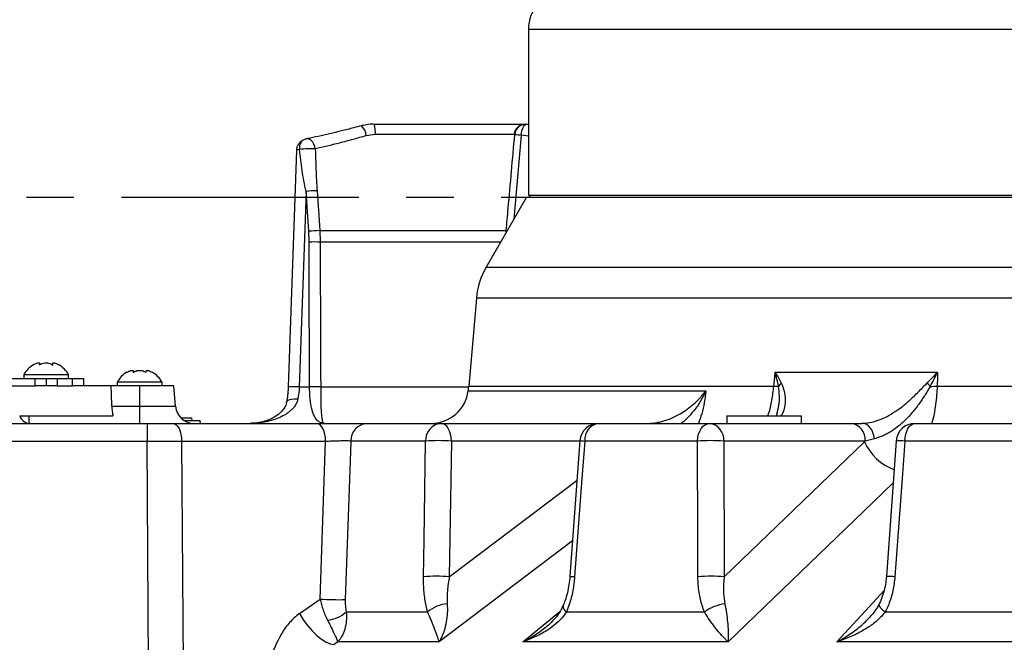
# Model space of a CAD drawing. Extents: x 0 to 8410, y 0 to 5940.
# Tile 74 of 161: x 3792 to 4055, y 1669 to 1836. Entities that reach past the tile are written whole.
import ezdxf

# ---------------------------------------------------------------- set-up
doc = ezdxf.new("R2010")
doc.units = 0
doc.header["$LTSCALE"] = 10
doc.linetypes.add('CENTER', pattern=[10.16, 6.35, -1.27, 1.27, -1.27])
doc.layers.get('0').update_dxf_attribs({"linetype": 'CONTINUOUS'})
doc.styles.add('SLDTEXTSTYLE0', font='TXT', dxfattribs={"width": 0.605})
doc.dimstyles.new('SLDDIMSTYLE1', dxfattribs={"dimtxt": 50, "dimasz": 50, "dimexe": 0, "dimexo": 0.0625, "dimgap": 12.5, "dimtad": 1, "dimdec": 1, "dimrnd": 1e-09, "dimzin": 12, "dimtxsty": 'SLDTEXTSTYLE0', "dimsah": 1, "dimcen": 0.09, "dimazin": 3, "dimtfac": 1, "dimtofl": 0, "dimtmove": 0, "dimatfit": 3, "dimtolj": 1, "dimtzin": 12})
doc.dimstyles.new('SLDDIMSTYLE10', dxfattribs={"dimtxt": 50, "dimasz": 50, "dimexe": 0, "dimexo": 0.0625, "dimgap": -12.5, "dimtad": 0, "dimtih": 1, "dimtoh": 1, "dimdec": 1, "dimlfac": 0.5, "dimrnd": 1e-09, "dimzin": 12, "dimtxsty": 'SLDTEXTSTYLE0', "dimblk1": 'NONE', "dimsah": 1, "dimcen": 0, "dimazin": 3, "dimtfac": 1, "dimtmove": 0, "dimatfit": 3, "dimtolj": 1})
doc.dimstyles.new('SLDDIMSTYLE2', dxfattribs={"dimtxt": 50, "dimasz": 50, "dimexe": 0, "dimexo": 0.0625, "dimgap": 12.5, "dimtad": 1, "dimdec": 0, "dimrnd": 1e-09, "dimzin": 12, "dimtxsty": 'SLDTEXTSTYLE0', "dimsah": 1, "dimcen": 0.09, "dimazin": 3, "dimtfac": 1, "dimtofl": 0, "dimtmove": 0, "dimatfit": 3, "dimtolj": 1, "dimtzin": 12})

# ---------------------------------------------------------------- blocks, each defined once
blk = doc.blocks.new('_D_4')
at = {"color": 7, "linetype": 'CONTINUOUS'}
for p, q in [((3314.5, 2596.74), (3314.5, 1264.41)), ((4261.63, 1476.98), (4261.63, 1264.41)), ((3314.5, 1279.41), (4261.63, 1279.41))]:
    blk.add_line(p, q, dxfattribs=at)
for points in [[(3314.5, 1279.41), (3364.5, 1271.91), (3364.5, 1286.91)], [(4261.63, 1279.41), (4211.63, 1286.91), (4211.63, 1271.91)]]:
    blk.add_solid(points, dxfattribs=at)
at = {"color": 7, "linetype": 'CONTINUOUS', "insert": (3730.78, 1343.86), "char_height": 50, "attachment_point": 1, "style": 'SLDTEXTSTYLE0'}
blk.add_mtext('947', dxfattribs=at)
blk = doc.blocks.new('_D_6')
at = {"color": 7, "linetype": 'CONTINUOUS'}
for p, q in [((4661.63, 2533.02), (3022.36, 2533.02)), ((3037.36, 1533.02), (3037.36, 2533.02)), ((4543.1, 1533.02), (3022.36, 1533.02))]:
    blk.add_line(p, q, dxfattribs=at)
for points in [[(3037.36, 2533.02), (3029.86, 2483.02), (3044.86, 2483.02)], [(3037.36, 1533.02), (3044.86, 1583.02), (3029.86, 1583.02)]]:
    blk.add_solid(points, dxfattribs=at)
at = {"color": 7, "linetype": 'CONTINUOUS', "insert": (2972.9, 1956.63), "char_height": 50, "attachment_point": 1, "rotation": 90, "style": 'SLDTEXTSTYLE0'}
blk.add_mtext('1000', dxfattribs=at)
blk = doc.blocks.new('_D_9')
at = {"color": 7, "linetype": 'CONTINUOUS'}
for p, q in [((6136.63, 4639.08), (2746.63, 4639.08)), ((2761.63, 4639.08), (2761.63, 1533.02)), ((3861.91, 1533.02), (2746.63, 1533.02))]:
    blk.add_line(p, q, dxfattribs=at)
for points in [[(2761.63, 4639.08), (2754.13, 4589.08), (2769.13, 4589.08)], [(2761.63, 1533.02), (2769.13, 1583.02), (2754.13, 1583.02)]]:
    blk.add_solid(points, dxfattribs=at)
at = {"color": 7, "linetype": 'CONTINUOUS', "insert": (2697.18, 3009.66), "char_height": 50, "attachment_point": 1, "rotation": 90, "style": 'SLDTEXTSTYLE0'}
blk.add_mtext('3106', dxfattribs=at)
blk = doc.blocks.new('_D_25')
at = {"color": 7, "linetype": 'CONTINUOUS'}
for p, q in [((2062.62, 5429.6), (2293.31, 4952.44)), ((2293.31, 4952.44), (2402.63, 4726.35)), ((2433.35, 4741.69), (2433.35, 4820.85)), ((2433.35, 4820.85), (2655.21, 4820.85)), ((2655.21, 4820.85), (2655.21, 4741.69)), ((2655.21, 4741.69), (2433.35, 4741.69)), ((2402.63, 4726.35), (2660.94, 4726.35))]:
    blk.add_line(p, q, dxfattribs=at)
blk.add_arc((2177.97, 5191.02), 4417.95, 270.87652, 299.0424, dxfattribs=at)
blk.add_solid([(2293.31, 4952.44), (2308.32, 4904.16), (2321.83, 4910.69)], dxfattribs=at)
at = {"color": 7, "linetype": 'CONTINUOUS', "char_height": 50, "attachment_point": 1, "style": 'SLDTEXTSTYLE0'}
for s, insert in [('%%c', (2450.54, 4806.14)), ('265', (2523.44, 4806.28))]:
    blk.add_mtext(s, dxfattribs=dict(at, insert=insert))
blk = doc.blocks.new('_NONE')

msp = doc.modelspace()

# ---------------------------------------------------------------- linework, layer by layer
at = {"color": 7, "linetype": 'CONTINUOUS'}
for p, q in [((3927.634062, 1833.358427), (3927.634062, 1789.02175)), ((3882.986399, 1807.569434), (3882.966431, 1807.566186)), ((3886.380972, 1808.021744), (3926.791223, 1808.021744)), ((3926.791223, 1808.021744), (3927.634062, 1808.021744)), ((3868.363263, 1804.095198), (3868.324967, 1804.088255)), ((3865.589174, 1801.008572), (3863.39012, 1737.802421)), ((3927.169951, 1788.521727), (3916.350993, 1769.782757)), ((3927.169951, 1788.521727), (4580.544206, 1788.521727)), ((3927.634062, 1789.02175), (3928.134056, 1788.521727)), ((3927.634062, 1789.02175), (4580.544206, 1789.02175)), ((3913.747611, 1761.525874), (3911.688091, 1737.985347)), ((3796.962889, 1743.657981), (3796.962889, 1743.907292)), ((3800.30522, 1743.900423), (3800.30522, 1743.670766)), ((3800.384047, 1743.614425), (3800.336184, 1743.900423)), ((3821.962895, 1741.657992), (3821.962895, 1741.907288)), ((3825.305225, 1741.900434), (3825.305225, 1741.670762)), ((3825.384053, 1741.614421), (3825.33619, 1741.900434)), ((3761.635365, 1740.02174), (3795.706453, 1740.02174)), ((3792.634042, 1741.021742), (3792.634042, 1740.02174)), ((3804.634066, 1741.021742), (3792.634042, 1741.021742)), ((3795.706453, 1740.02174), (3798.635366, 1740.02174)), ((3798.635366, 1740.02174), (3798.635366, 1738.021736)), ((3798.635366, 1740.02174), (3801.564308, 1740.02174)), ((3801.564308, 1740.02174), (3805.706443, 1740.02174)), ((3804.634066, 1740.02174), (3804.634066, 1741.021742)), ((3805.706443, 1740.02174), (3808.635386, 1740.02174)), ((3808.635386, 1740.02174), (3808.635386, 1738.021736)), ((3817.634048, 1739.021738), (3817.634048, 1738.021736)), ((3829.634043, 1739.021738), (3817.634048, 1739.021738)), ((3829.634043, 1738.021736), (3829.634043, 1739.021738)), ((3761.635365, 1738.021736), (3795.706453, 1738.021736)), ((3798.635366, 1738.021736), (3795.706453, 1738.021736)), ((3801.564308, 1738.021736), (3798.635366, 1738.021736)), ((3801.564308, 1738.021736), (3805.706443, 1738.021736)), ((3808.048131, 1738.021736), (3805.706443, 1738.021736)), ((3816.047015, 1738.021736), (3808.048131, 1738.021736)), ((3823.63406, 1738.021736), (3816.047015, 1738.021736)), ((3832.759174, 1738.021736), (3823.63406, 1738.021736)), ((3833.234729, 1732.585956), (3832.759174, 1738.021736)), ((3788.634064, 1728.021731), (3825.659784, 1728.021731)), ((3791.556778, 1730.021735), (3793.993296, 1730.021735)), ((3793.993296, 1730.021735), (3816.510053, 1730.021735)), ((3825.659784, 1728.021731), (3832.575264, 1728.021731)), ((3832.575264, 1728.021731), (3871.072116, 1728.021731)), ((3834.645005, 1729.521741), (3837.552818, 1729.521741)), ((3835.581781, 1728.771736), (3839.81845, 1728.771736)), ((3837.552818, 1729.521741), (3837.618442, 1728.771736)), ((3839.884045, 1728.021731), (3839.81845, 1728.771736)), ((3884.54661, 1728.021731), (3904.328944, 1728.021731)), ((3904.328944, 1728.021731), (3946.416976, 1728.021731)), ((3946.416976, 1728.021731), (3976.186754, 1728.021731)), ((3976.186754, 1728.021731), (4014.020028, 1728.021731)), ((3980.734529, 1730.021735), (3980.734529, 1728.021731)), ((3980.734529, 1730.021735), (4000.73454, 1730.021735)), ((4000.73454, 1728.021731), (4000.73454, 1730.021735)), ((4014.020028, 1728.021731), (4016.958626, 1728.021731)), ((4031.036945, 1728.021731), (4067.497315, 1728.021731)), ((3941.439392, 1723.390733), (3938.749166, 1687.121992)), ((4026.056411, 1723.383059), (4023.422854, 1687.114556))]:
    msp.add_line(p, q, dxfattribs=at)
at = {"color": 8, "linetype": 'CONTINUOUS'}
for p, q in [((4575.54421, 1833.358427), (3927.634062, 1833.358427)), ((3926.791223, 1808.021744), (3927.103581, 1807.999482)), ((3927.103581, 1807.999482), (3927.634062, 1807.91529)), ((3886.67837, 1805.283208), (3884.253444, 1804.929932)), ((3923.832329, 1805.283208), (3886.67837, 1805.283208)), ((3925.743671, 1805.081328), (3923.735531, 1782.573153)), ((3927.634062, 1804.773231), (3925.743671, 1805.081328)), ((3868.149163, 1790.037681), (3866.333189, 1737.759967)), ((3868.873241, 1779.360627), (3868.149163, 1790.037681)), ((3871.108951, 1790.220608), (3871.817263, 1779.543568)), ((3868.974419, 1776.494627), (3868.873241, 1779.360627)), ((3871.817263, 1779.543568), (3921.71091, 1779.543568)), ((3871.817263, 1779.543568), (3871.923717, 1776.494627)), ((3921.68087, 1779.014384), (3921.71091, 1779.543568)), ((3920.226099, 1776.494627), (3871.923717, 1776.494627)), ((3916.350993, 1769.782757), (4580.544206, 1769.782757)), ((4580.544206, 1761.525874), (3913.747611, 1761.525874)), ((3993.660571, 1741.714408), (4037.080811, 1741.714408)), ((3795.706453, 1738.021736), (3795.706453, 1740.02174)), ((3801.564308, 1740.02174), (3801.564308, 1738.021736)), ((3805.706443, 1738.021736), (3805.706443, 1740.02174)), ((3823.63406, 1738.021736), (3823.63406, 1732.585956)), ((3866.333189, 1737.759967), (3869.088592, 1737.759967)), ((3872.079494, 1737.759967), (3911.667498, 1737.759967)), ((3911.551925, 1736.732592), (3975.122424, 1736.732592)), ((3911.688091, 1737.985347), (3993.295672, 1737.985347)), ((4037.008392, 1737.985347), (4060.576471, 1737.985347)), ((3816.203596, 1732.585956), (3823.63406, 1732.585956)), ((3823.63406, 1732.585956), (3833.234729, 1732.585956)), ((3823.63406, 1732.585956), (3823.63406, 1728.021731)), ((3793.993296, 1730.021735), (3793.993296, 1728.021731)), ((3825.659784, 1728.021731), (3825.659784, 1723.152627)), ((3825.659784, 1723.152627), (3788.634064, 1723.152627)), ((3826.399, 1607.62908), (3825.659784, 1723.152627)), ((3834.880414, 1723.152627), (3835.61966, 1607.62908)), ((3873.377266, 1723.152627), (3834.880414, 1723.152627)), ((3871.929767, 1681.033333), (3873.377266, 1723.152627)), ((3900.133642, 1723.283415), (3880.119028, 1723.283415)), ((3907.048406, 1723.283415), (3906.48857, 1687.015195)), ((3941.431435, 1723.283415), (3907.048406, 1723.283415)), ((3972.835155, 1723.283415), (3942.715855, 1723.283415)), ((3979.897382, 1723.283415), (3980.037304, 1687.015195)), ((4017.730655, 1723.283415), (3979.897382, 1723.283415)), ((3980.037304, 1687.015195), (4017.523812, 1723.079999)), ((4020.21374, 1723.908966), (4017.730655, 1723.283415)), ((4065.217855, 1723.283415), (4028.329374, 1723.283415)), ((3906.48857, 1687.015195), (3940.656843, 1712.840487)), ((3939.451071, 1696.58487), (3903.779181, 1669.622039)), ((3866.416963, 1677.146827), (3871.929767, 1681.033333)), ((3878.918769, 1677.597021), (3900.680842, 1677.597021)), ((3926.141592, 1669.622039), (3936.077239, 1677.681674)), ((3937.818559, 1677.597021), (3974.713894, 1677.597021)), ((4023.112686, 1677.597021), (4068.300085, 1677.597021)), ((3876.675965, 1669.622039), (3875.666322, 1668.910255)), ((3903.779181, 1669.622039), (3876.675965, 1669.622039)), ((3981.050374, 1669.622039), (3926.141592, 1669.622039)), ((4077.442872, 1669.622039), (4010.193618, 1669.622039))]:
    msp.add_line(p, q, dxfattribs=at)
at = {"color": 7, "linetype": 'CENTER'}
msp.add_line((3513.95677, 1788.521738), (4851.490552, 1788.521738), dxfattribs=at)
at = {"color": 8, "linetype": 'CONTINUOUS', "flags": 128}
for points in [[(3925.743671, 1805.081328), (3925.797494, 1805.654635), (3925.895067, 1806.203713), (3926.032724, 1806.708177), (3926.205428, 1807.149281), (3926.406684, 1807.510604), (3926.629068, 1807.778766), (3926.864268, 1807.943751), (3927.103581, 1807.999482)], [(3870.638671, 1801.408996), (3870.478334, 1802.045752), (3870.242925, 1802.639295), (3869.9438, 1803.161074), (3869.595291, 1803.585936), (3869.214239, 1803.893437), (3868.818941, 1804.068794), (3868.428411, 1804.103603), (3868.363263, 1804.095198)], [(3993.295672, 1737.985347), (3993.526342, 1740.342711), (3993.660571, 1741.714408)], [(4037.080811, 1741.714408), (4037.054168, 1740.342711), (4037.008392, 1737.985347)], [(3865.955861, 1734.513898), (3865.111353, 1734.50308), (3864.372047, 1734.425997), (3863.766017, 1734.285568), (3863.3163, 1734.087144), (3863.040032, 1733.838265), (3862.954946, 1733.634641)], [(3832.575264, 1728.021731), (3833.017739, 1727.928837), (3833.443733, 1727.653553), (3833.837481, 1727.20616), (3834.184321, 1726.603245), (3834.471377, 1725.867231), (3834.68795, 1725.02548), (3834.825995, 1724.109267), (3834.880414, 1723.152627)], [(3873.377266, 1723.152627), (3873.322847, 1724.109267), (3873.184802, 1725.02548), (3872.968229, 1725.867231), (3872.681173, 1726.603245), (3872.334333, 1727.20616), (3871.940585, 1727.653553), (3871.514561, 1727.928837), (3871.072116, 1728.021731)], [(3907.048406, 1723.283415), (3906.972679, 1724.220757), (3906.802001, 1725.115036), (3906.542482, 1725.934123), (3906.203481, 1726.648604), (3905.797126, 1727.232819), (3905.338051, 1727.665787), (3904.842736, 1727.931936), (3904.328944, 1728.021731)], [(3972.835155, 1723.283415), (3972.928496, 1724.220757), (3973.138841, 1725.115036), (3973.45868, 1725.934123), (3973.876508, 1726.648604), (3974.377306, 1727.232819), (3974.943074, 1727.665787), (3975.553544, 1727.931936), (3976.186754, 1728.021731)], [(4020.21374, 1723.908966), (4020.062911, 1724.747692), (4019.818293, 1725.53425), (4019.487264, 1726.244901), (4019.079821, 1726.858159), (4018.608274, 1727.35547), (4018.086897, 1727.721845), (4017.531412, 1727.946197), (4016.958626, 1728.021731)], [(4028.329374, 1723.283415), (4028.404774, 1724.220757), (4028.574707, 1725.115036), (4028.833093, 1725.934123), (4029.170619, 1726.648604), (4029.575186, 1727.232819), (4030.032264, 1727.665787), (4030.525418, 1727.931936), (4031.036945, 1728.021731)], [(3880.119028, 1723.283415), (3880.109968, 1723.021825), (3879.765304, 1713.038852), (3878.656658, 1680.902531)], [(3899.585934, 1687.015195), (3899.73581, 1696.987544), (3900.133642, 1723.283415)], [(3942.715855, 1723.283415), (3941.972764, 1713.311155), (3940.015705, 1687.015195)], [(3972.991618, 1687.015195), (3972.948047, 1696.987544), (3972.835155, 1723.283415)], [(4028.329374, 1723.283415), (4027.600633, 1713.311155), (4025.680753, 1687.015195)], [(4025.239917, 1712.138553), (4017.367469, 1704.564084), (3981.050374, 1669.622039)], [(4010.193618, 1669.622039), (4019.909801, 1680.163001), (4022.757488, 1683.252384)], [(3936.949017, 1679.279049), (3936.94854, 1679.277946), (3936.898889, 1679.008131), (3936.964037, 1678.697069), (3937.142434, 1678.35242), (3937.429609, 1677.982693), (3937.818559, 1677.597021)], [(4021.410765, 1679.605772), (4021.378191, 1679.499869), (4021.41078, 1679.277946), (4021.553191, 1679.008131), (4021.801951, 1678.697069), (4022.150891, 1678.35242), (4022.591429, 1677.982693), (4023.112686, 1677.597021)], [(3866.416963, 1677.146827), (3867.417099, 1675.526028), (3868.55072, 1673.974832), (3869.775864, 1672.550564), (3871.04729, 1671.3059), (3872.317972, 1670.286824), (3873.54094, 1669.531022), (3874.670984, 1669.066449), (3875.666322, 1668.910255)]]:
    msp.add_lwpolyline(points, dxfattribs=at)
at = {"color": 7, "linetype": 'CONTINUOUS'}
for centre, radius, start, end in [((3937.634054, 1833.358426), 10, 95, 180), ((3868.918408, 1801.147525), 3, 101.40912801, 116.75837425), ((3933.671509, 1759.782764), 20, 150, 175), ((3798.753443, 1737.622756), 7, 120.39715205, 150.95025276), ((3798.514665, 1737.622756), 7, 29.04974724, 59.17324325), ((3823.753443, 1735.622756), 7, 120.39715205, 150.95025276), ((3823.514665, 1735.622756), 7, 29.04974724, 59.17324325), ((3901.635359, 1738.021738), 10, 270, 352.59313412), ((3881.802245, 1740.600026), 30, 352.59313412, 355), ((3838.21571, 1733.021738), 5, 185, 270), ((3946.416983, 1723.021738), 5, 90, 175.76070639), ((4031.036943, 1723.021738), 5, 90, 175.84890345)]:
    msp.add_arc(centre, radius, start, end, dxfattribs=at)
at = {"color": 8, "linetype": 'CONTINUOUS'}
for centre, radius, start, end in [((3880.110544, 1804.565069), 4.158936, 5.0330185, 46.25197955), ((3879.787499, 1805.920295), 6.920258, 354.71780917, 17.67794052), ((3926.804485, 1805.039655), 2.982118, 90.25480612, 175.31536618), ((3926.988113, 1805.003086), 2.998619, 87.79315298, 175.00286465), ((3929.349715, 1847.823298), 42.893818, 262.83661587, 265.17750469), ((3868.763676, 1801.743586), 2.401635, 119.86615841, 191.70890869), ((3869.42197, 1776.530118), 24.908612, 87.20018299, 96.94057831), ((3872.478942, 1744.017464), 46.22345, 91.69840658, 95.37481053), ((3873.213924, 1733.287434), 46.277215, 91.72946742, 95.38210808), ((3922.545256, 1784.927526), 5.448223, 261.1910083, 263.90798941), ((3870.449068, 1685.257803), 91.248741, 89.07401653, 90.92598347), ((3998.295734, 1735.49593), 4.480188, 132.09225381, 147.56182735), ((4044.389915, 1747.220276), 13.121165, 219.80433951, 225.26713328), ((3864.198632, 1692.179168), 45.630753, 87.31878792, 91.01798532), ((3870.584043, 1647.387798), 90.384542, 89.05197367, 90.94802633), ((4000.315698, 1828.493844), 90.780333, 265.56489994, 266.33614635), ((4033.327208, 1797.098631), 59.227792, 271.76865236, 273.56340025), ((3794.345584, 1730.935062), 2.934554, 198.13350144, 263.10512174), ((3884.826734, 1723.322206), 4.707866, 93.41118681, 180.47210452), ((3904.735763, 1723.435116), 4.604621, 95.06869297, 181.88798059), ((3947.123607, 1723.655139), 4.423399, 99.19229771, 184.82058112), ((3975.486363, 1723.651172), 4.426323, 355.23413773, 80.89563851), ((4013.31966, 1723.65119), 4.426301, 355.23387602, 80.89590021), ((3903.591024, 1670.195358), 53.200519, 86.2738499, 93.7261501), ((3945.750271, 1767.122417), 43.943893, 264.35881157, 266.04045872), ((3976.366269, 1667.554229), 55.840943, 86.37447088, 93.62552912), ((4030.612609, 1729.09047), 14.40286, 204.66493387, 249.21773735), ((4026.207439, 1700.964627), 22.419431, 84.56898834, 90.4021985), ((3903.037252, 1633.684493), 53.442262, 86.29724429, 93.70275571), ((3942.823699, 1727.910405), 40.991499, 264.29009358, 266.07205673), ((3976.514461, 1631.1098), 56.01628, 86.39431015, 93.60568985), ((4023.564042, 1664.659795), 22.455387, 84.59110048, 90.36731956), ((3876.751585, 1755.968989), 75.090628, 266.31831456, 271.45376738), ((3906.734918, 1670.435661), 9.377468, 94.85781709, 130.21053926), ((3981.917585, 1667.495028), 12.407394, 98.07363673, 125.49251932), ((3873.327442, 1683.628169), 8.224213, 273.87094558, 312.83283177)]:
    msp.add_arc(centre, radius, start, end, dxfattribs=at)
at = {"color": 7, "linetype": 'CONTINUOUS'}
msp.add_ellipse((3768.634054, 1556.570953), major_axis=(0, 571.502615), ratio=0.0874886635, start_param=5.0254647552, end_param=5.0354784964, dxfattribs=at)
at = {"color": 8, "linetype": 'CONTINUOUS'}
msp.add_ellipse((3825.657263, 1723.021738), major_axis=(20.000205, 0.03199), ratio=0.0065439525, start_param=1.0914914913, end_param=1.570660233, dxfattribs=at)
at = {"color": 7, "linetype": 'CONTINUOUS'}
for points, knots in [([(3882.983001, 1807.585825), (3882.290509, 1807.400227), (3880.479709, 1806.914906), (3877.621884, 1806.195664), (3874.438052, 1805.427911), (3871.416338, 1804.74629), (3869.388783, 1804.306831), (3868.42856, 1804.118802), (3868.363114, 1804.105987)], [0, 0, 0, 0, 0.1330037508, 0.3477917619, 0.5618868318, 0.7744133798, 0.9846248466, 1, 1, 1, 1]), ([(3886.23655, 1807.986398), (3885.923023, 1807.98871), (3884.969608, 1807.995739), (3883.871855, 1807.812285), (3883.115713, 1807.596733), (3882.969143, 1807.55495)], [0, 0, 0, 0, 0.2831529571, 0.8610471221, 1, 1, 1, 1]), ([(3867.574008, 1803.813984), (3867.425858, 1803.741904), (3867.098771, 1803.582767), (3866.572034, 1803.187777), (3866.0622, 1802.599565), (3865.686619, 1801.853681), (3865.620138, 1801.300814), (3865.585925, 1801.016291)], [0, 0, 0, 0, 0.1594915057, 0.3521255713, 0.565629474, 0.7764583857, 1, 1, 1, 1]), ([(3795.13404, 1743.614425), (3795.403512, 1743.762313), (3795.870409, 1744.018548), (3796.442588, 1744.188053), (3796.801181, 1744.194007), (3796.972583, 1744.051011), (3796.97035, 1743.837426), (3796.90522, 1743.669105), (3796.884062, 1743.614425)], [0, 0, 0, 0, 0.235568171, 0.4081522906, 0.5811480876, 0.7450772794, 0.9171880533, 1, 1, 1, 1]), ([(3796.884062, 1743.614425), (3797.107801, 1743.762307), (3797.495476, 1744.018543), (3798.256369, 1744.18805), (3798.961181, 1744.194028), (3799.623744, 1744.051019), (3800.088205, 1743.837455), (3800.311501, 1743.669116), (3800.384047, 1743.614425)], [0, 0, 0, 0, 0.2355498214, 0.4081390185, 0.5811368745, 0.7450658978, 0.9171758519, 1, 1, 1, 1]), ([(3800.317468, 1744.01239), (3800.357521, 1744.073097), (3800.437721, 1744.194654), (3800.796658, 1744.192339), (3801.284526, 1744.05148), (3801.751993, 1743.83738), (3802.040364, 1743.669092), (3802.134039, 1743.614425)], [0, 0, 0, 0, 0.2257667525, 0.4520709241, 0.6665196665, 0.8916709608, 1, 1, 1, 1]), ([(3820.134046, 1741.614421), (3820.403519, 1741.762319), (3820.870418, 1742.018572), (3821.442586, 1742.188037), (3821.801192, 1742.194023), (3821.972587, 1742.051021), (3821.970355, 1741.837439), (3821.905226, 1741.669106), (3821.884068, 1741.614421)], [0, 0, 0, 0, 0.2355683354, 0.4081536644, 0.5811458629, 0.7450763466, 0.9171849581, 1, 1, 1, 1]), ([(3821.884068, 1741.614421), (3822.107807, 1741.762302), (3822.495476, 1742.018531), (3823.256355, 1742.188051), (3823.96116, 1742.194013), (3824.62375, 1742.051052), (3825.088178, 1741.837435), (3825.311496, 1741.66911), (3825.384053, 1741.614421)], [0, 0, 0, 0, 0.2355500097, 0.4081324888, 0.5811304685, 0.7450653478, 0.9171709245, 1, 1, 1, 1]), ([(3825.317474, 1742.012401), (3825.357511, 1742.0731), (3825.437681, 1742.194642), (3825.796676, 1742.192356), (3826.284523, 1742.051488), (3826.752008, 1741.837396), (3827.04037, 1741.669094), (3827.134045, 1741.614421)], [0, 0, 0, 0, 0.2257646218, 0.4520702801, 0.6665195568, 0.8916685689, 1, 1, 1, 1]), ([(3863.379063, 1737.801557), (3863.377751, 1737.683629), (3863.369428, 1736.935948), (3863.237292, 1735.57031), (3863.080768, 1734.298543), (3862.962234, 1733.683942), (3862.953605, 1733.6392)], [0, 0, 0, 0, 0.082564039, 0.5234720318, 0.9653099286, 1, 1, 1, 1]), ([(3862.918498, 1733.648484), (3862.891663, 1733.465363), (3862.809182, 1732.902528), (3862.305129, 1731.996791), (3861.450231, 1730.955886), (3860.249512, 1729.98831), (3858.763676, 1729.154416), (3857.015719, 1728.509876), (3855.126685, 1728.097658), (3853.826377, 1728.046684), (3853.189828, 1728.021731)], [0, 0, 0, 0, 0.0475780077, 0.1462345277, 0.2611295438, 0.387120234, 0.5276782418, 0.68010662, 0.8434003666, 1, 1, 1, 1]), ([(3816.203593, 1732.585959), (3816.216861, 1732.117471), (3816.250826, 1731.667057), (3816.329569, 1731.017295), (3816.360608, 1730.804964), (3816.429865, 1730.400505), (3816.468244, 1730.206843), (3816.510054, 1730.021738)], [0, 0, 0, 0, 0.5, 0.5, 0.75, 0.75, 1, 1, 1, 1]), ([(3994.11005, 1730.565374), (3994.095889, 1730.504633), (3994.04388, 1730.281548), (3993.96352, 1730.131169), (3993.90504, 1730.021735)], [0, 0, 0, 0, 0.2722756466, 1, 1, 1, 1]), ([(3871.072116, 1728.021731), (3872.121788, 1728.021731), (3874.221189, 1728.021731), (3877.678202, 1728.021731), (3880.85475, 1728.021731), (3883.205717, 1728.021731), (3884.167198, 1728.021731), (3884.54661, 1728.021731)], [0, 0, 0, 0, 0.2152085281, 0.43042864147, 0.64538734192, 0.86006553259, 1, 1, 1, 1]), ([(3938.740404, 1687.123661), (3938.672388, 1686.397061), (3938.532265, 1684.90017), (3938.089293, 1682.7188), (3937.55722, 1680.805321), (3937.117436, 1679.725379), (3936.936321, 1679.280629)], [0, 0, 0, 0, 0.262720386, 0.5412380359, 0.8110689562, 1, 1, 1, 1]), ([(4023.414331, 1687.12007), (4023.343644, 1686.39775), (4023.198446, 1684.914034), (4022.675701, 1682.756563), (4022.074958, 1680.951403), (4021.566759, 1679.972942), (4021.382975, 1679.619093)], [0, 0, 0, 0, 0.2737406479, 0.562290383, 0.8417078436, 1, 1, 1, 1]), ([(3936.918499, 1679.278989), (3936.769692, 1678.930313), (3936.392148, 1678.045675), (3935.447272, 1676.654471), (3934.112158, 1675.124159), (3933.060854, 1674.088411), (3932.420307, 1673.621398), (3932.39242, 1673.601066)], [0, 0, 0, 0, 0.1634027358, 0.4145748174, 0.6887714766, 0.9864502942, 1, 1, 1, 1]), ([(4021.384882, 1679.609899), (4021.215115, 1679.278561), (4020.771617, 1678.412974), (4019.944313, 1677.264002), (4019.240715, 1676.507068), (4018.96471, 1676.21014)], [0, 0, 0, 0, 0.2737345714, 0.7151032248, 1, 1, 1, 1])]:
    msp.add_open_spline(points, degree=3, knots=knots, dxfattribs=at)
at = {"color": 8, "linetype": 'CONTINUOUS'}
for points, knots in [([(3884.253444, 1804.929935), (3883.644141, 1804.752114), (3883.03796, 1804.577673), (3881.831898, 1804.235524), (3881.230979, 1804.06753), (3879.445716, 1803.575848), (3878.282007, 1803.265259), (3874.869339, 1802.383503), (3872.697842, 1801.861726), (3870.638677, 1801.408992)], [0, 0, 0, 0, 0.125, 0.125, 0.25, 0.25, 0.5, 0.5, 1, 1, 1, 1]), ([(3921.710909, 1779.543563), (3921.88855, 1781.535565), (3922.06612, 1783.527573), (3922.243623, 1785.519587), (3922.830081, 1792.10109), (3923.415804, 1798.682655), (3924.000893, 1805.264276)], [0, 0, 0, 0, 0.006000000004, 0.006000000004, 0.006000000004, 0.025823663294, 0.025823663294, 0.025823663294, 0.025823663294]), ([(3866.412016, 1801.256199), (3866.363452, 1801.246529), (3866.032856, 1801.180694), (3865.637934, 1801.083639), (3865.639919, 1801.028508), (3865.640702, 1801.006754)], [0, 0, 0, 0, 0.0944058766, 0.6426627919, 1, 1, 1, 1]), ([(3868.149162, 1790.037682), (3867.73833, 1791.901756), (3867.399856, 1793.773908), (3866.827763, 1797.516527), (3866.595147, 1799.386773), (3866.412013, 1801.256203)], [0, 0, 0, 0, 0.5, 0.5, 1, 1, 1, 1]), ([(3870.638671, 1801.408996), (3870.702906, 1799.008009), (3870.80267, 1795.278995), (3871.028519, 1791.548989), (3871.108951, 1790.220608)], [0, 0, 0, 0, 0.6438662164, 1, 1, 1, 1]), ([(3871.923716, 1776.494623), (3871.931448, 1774.495493), (3871.939227, 1772.496363), (3871.947053, 1770.497234), (3871.978357, 1762.500717), (3872.010413, 1754.504207), (3872.043251, 1746.507705), (3872.055225, 1743.591792), (3872.067302, 1740.67588), (3872.079485, 1737.759968)], [0, 0, 0, 0, 0.006000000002, 0.006000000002, 0.006000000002, 0.030000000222, 0.030000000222, 0.030000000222, 0.038751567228, 0.038751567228, 0.038751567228, 0.038751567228]), ([(3995.292553, 1738.820534), (3995.057857, 1739.297529), (3994.803895, 1739.77705), (3994.259456, 1740.741531), (3993.968364, 1741.227451), (3993.660563, 1741.714402)], [0, 0, 0, 0, 0.5, 0.5, 1, 1, 1, 1]), ([(3994.51458, 1737.899059), (3994.405194, 1738.529497), (3994.278825, 1739.162638), (3993.993784, 1740.434385), (3993.834832, 1741.074), (3993.660563, 1741.714402)], [0, 0, 0, 0, 0.5, 0.5, 1, 1, 1, 1]), ([(4034.309781, 1738.820534), (4034.799128, 1739.297529), (4035.274504, 1739.77705), (4036.198097, 1740.741531), (4036.647168, 1741.227451), (4037.080817, 1741.714402)], [0, 0, 0, 0, 0.5, 0.5, 1, 1, 1, 1]), ([(4035.155212, 1737.899059), (4035.501545, 1738.529497), (4035.83501, 1739.162638), (4036.476815, 1740.434385), (4036.785618, 1741.074), (4037.080817, 1741.714402)], [0, 0, 0, 0, 0.5, 0.5, 1, 1, 1, 1]), ([(3995.292546, 1738.820528), (3995.574245, 1738.100623), (3996.144804, 1736.642515), (3996.391674, 1734.420249), (3996.242237, 1732.397118), (3995.839633, 1730.892516), (3995.340444, 1730.231074), (3995.182457, 1730.021735)], [0, 0, 0, 0, 0.2226152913, 0.4508889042, 0.6704090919, 0.8956879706, 1, 1, 1, 1]), ([(4016.958626, 1728.021731), (4017.593753, 1728.058111), (4018.885526, 1728.132105), (4020.961593, 1728.706942), (4023.077864, 1729.587094), (4025.248247, 1730.796921), (4027.444979, 1732.325902), (4029.736587, 1734.232035), (4032.028664, 1736.475445), (4033.542884, 1738.032129), (4034.309777, 1738.820528)], [0, 0, 0, 0, 0.1079713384, 0.2196011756, 0.3302509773, 0.443624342, 0.5685253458, 0.6962187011, 0.8461468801, 1, 1, 1, 1]), ([(3873.080732, 1728.021731), (3873.077742, 1728.021734), (3872.708354, 1728.022181), (3872.02375, 1728.144856), (3871.128732, 1728.749286), (3870.295903, 1729.94244), (3869.720827, 1731.638301), (3869.369943, 1733.569602), (3869.153265, 1735.425725), (3869.112471, 1736.898088), (3869.088592, 1737.759967)], [0, 0, 0, 0, 0.001257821, 0.1553600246, 0.3054820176, 0.460366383, 0.6617482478, 0.7582885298, 0.8585089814, 1, 1, 1, 1]), ([(3872.079494, 1737.759967), (3872.082121, 1736.89894), (3872.086528, 1735.455058), (3872.1139, 1733.594815), (3872.165563, 1731.659975), (3872.271048, 1729.94393), (3872.46923, 1728.745769), (3872.722721, 1728.142262), (3872.949822, 1728.022175), (3873.079669, 1728.021734), (3873.080732, 1728.021731)], [0, 0, 0, 0, 0.1429994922, 0.2398000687, 0.3404225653, 0.5406928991, 0.6943431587, 0.8445298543, 0.9987269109, 1, 1, 1, 1]), ([(3959.701509, 1728.021738), (3960.511276, 1728.021739), (3961.310178, 1728.100776), (3962.495918, 1728.31093), (3962.889026, 1728.396518), (3963.671274, 1728.596555), (3964.060741, 1728.711264), (3965.204159, 1729.089483), (3965.940304, 1729.388371), (3967.367756, 1730.064839), (3968.060736, 1730.444174), (3969.376232, 1731.255153), (3970.002797, 1731.688523), (3971.198998, 1732.603591), (3971.769958, 1733.086856), (3972.842502, 1734.083442), (3973.346979, 1734.599214), (3974.051755, 1735.388787), (3974.277928, 1735.654496), (3974.604318, 1736.056433), (3974.710967, 1736.190976), (3974.919993, 1736.461125), (3975.023263, 1736.597953), (3975.122429, 1736.732594)], [0, 0, 0, 0, 0.125, 0.125, 0.1875, 0.1875, 0.25, 0.25, 0.375, 0.375, 0.5, 0.5, 0.625, 0.625, 0.75, 0.75, 0.875, 0.875, 0.9375, 0.9375, 0.96875, 0.96875, 1, 1, 1, 1]), ([(3975.122424, 1736.732592), (3975.119147, 1736.724893), (3974.744176, 1735.843788), (3973.875281, 1734.133149), (3972.322555, 1731.822309), (3970.556872, 1729.86888), (3969.310054, 1728.567554), (3968.516844, 1728.073829), (3968.433144, 1728.021731)], [0, 0, 0, 0, 0.0023522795, 0.2691972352, 0.5290343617, 0.7514329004, 0.9737711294, 1, 1, 1, 1]), ([(3975.122424, 1736.732592), (3974.861173, 1734.620448), (3974.48702, 1731.59551), (3973.427892, 1728.850158), (3973.108294, 1728.021731)], [0, 0, 0, 0, 0.6982435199, 1, 1, 1, 1]), ([(3991.724642, 1730.021735), (3991.787791, 1730.191378), (3992.277504, 1731.506953), (3992.829933, 1734.192103), (3993.139584, 1736.714083), (3993.295672, 1737.985347)], [0, 0, 0, 0, 0.0683955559, 0.5304026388, 1, 1, 1, 1]), ([(3994.105043, 1730.566447), (3994.302848, 1731.30009), (3994.704241, 1732.788822), (3994.880155, 1735.307629), (3994.637324, 1737.028997), (3994.514587, 1737.899055)], [0, 0, 0, 0, 0.3245564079, 0.6585997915, 1, 1, 1, 1]), ([(4035.155212, 1737.899059), (4034.902276, 1737.500118), (4034.656031, 1737.096478), (4034.160204, 1736.290974), (4033.911063, 1735.888816), (4033.150244, 1734.690612), (4032.624999, 1733.902953), (4031.793489, 1732.749205), (4031.50827, 1732.368022), (4030.928723, 1731.624714), (4030.633961, 1731.261874), (4029.733513, 1730.200517), (4029.111692, 1729.529046), (4028.14239, 1728.580191), (4027.812117, 1728.272766), (4027.146662, 1727.68544), (4026.810967, 1727.404929), (4025.79479, 1726.603066), (4025.105222, 1726.121164), (4024.051932, 1725.48175), (4023.698369, 1725.283132), (4022.995566, 1724.920034), (4022.64507, 1724.754769), (4021.596773, 1724.307762), (4020.902068, 1724.074545), (4020.213733, 1723.908966)], [0, 0, 0, 0, 0.0625, 0.0625, 0.125, 0.125, 0.25, 0.25, 0.3125, 0.3125, 0.375, 0.375, 0.5, 0.5, 0.5625, 0.5625, 0.625, 0.625, 0.75, 0.75, 0.8125, 0.8125, 0.875, 0.875, 1, 1, 1, 1]), ([(4037.008392, 1737.985347), (4036.893127, 1736.345569), (4036.659258, 1733.018525), (4036.068934, 1729.661894), (4035.531169, 1728.09681), (4035.505371, 1728.021731)], [0, 0, 0, 0, 0.4805829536, 0.9750828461, 1, 1, 1, 1]), ([(3865.955855, 1734.513892), (3865.895749, 1734.197528), (3865.800322, 1733.894893), (3865.551659, 1733.312918), (3865.397589, 1733.032542), (3865.042414, 1732.4976), (3864.842134, 1732.244429), (3864.414967, 1731.772599), (3864.187196, 1731.552466), (3863.708923, 1731.137944), (3863.458381, 1730.943598), (3862.938036, 1730.577089), (3862.667191, 1730.404368), (3861.836867, 1729.920321), (3861.263485, 1729.644121), (3860.087552, 1729.162957), (3859.484853, 1728.958297), (3858.255082, 1728.610724), (3857.627702, 1728.468169), (3856.370896, 1728.243343), (3855.738898, 1728.16032), (3854.78631, 1728.07721), (3854.46801, 1728.056444), (3853.829955, 1728.028707), (3853.508998, 1728.021738), (3853.189821, 1728.021738)], [0, 0, 0, 0, 0.0625, 0.0625, 0.125, 0.125, 0.1875, 0.1875, 0.25, 0.25, 0.3125, 0.3125, 0.375, 0.375, 0.5, 0.5, 0.625, 0.625, 0.75, 0.75, 0.875, 0.875, 0.9375, 0.9375, 1, 1, 1, 1]), ([(3880.119028, 1723.283415), (3879.929645, 1723.29167), (3879.449892, 1723.312583), (3878.274068, 1723.318065), (3876.684019, 1723.292169), (3874.953148, 1723.236351), (3873.902846, 1723.180551), (3873.377266, 1723.152627)], [0, 0, 0, 0, 0.1398467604, 0.3542667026, 0.5690349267, 0.7843410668, 1, 1, 1, 1]), ([(3900.680842, 1677.597021), (3900.417674, 1678.720146), (3899.881831, 1681.006971), (3899.592847, 1684.243668), (3899.587775, 1686.277412), (3899.585934, 1687.015195)], [0, 0, 0, 0, 0.3808091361, 0.7753753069, 1, 1, 1, 1]), ([(3906.48857, 1687.015191), (3906.253604, 1685.757886), (3906.085091, 1684.507095), (3905.895845, 1682.088241), (3905.87255, 1680.912766), (3905.940807, 1679.779449)], [0, 0, 0, 0, 0.5, 0.5, 1, 1, 1, 1]), ([(3940.015705, 1687.015195), (3939.880167, 1685.766629), (3939.604728, 1683.229298), (3938.78775, 1680.063444), (3938.078718, 1678.259079), (3937.818559, 1677.597021)], [0, 0, 0, 0, 0.38016519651, 0.77256984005, 1, 1, 1, 1]), ([(3974.713894, 1677.597021), (3974.328619, 1678.720146), (3973.544151, 1681.006972), (3973.069911, 1684.243666), (3973.012459, 1686.277411), (3972.991618, 1687.015195)], [0, 0, 0, 0, 0.3808091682, 0.7753754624, 1, 1, 1, 1]), ([(3980.037304, 1687.015195), (3979.9736, 1686.449171), (3979.802795, 1684.931536), (3979.764239, 1682.464755), (3980.036983, 1680.681807), (3980.17502, 1679.779445)], [0, 0, 0, 0, 0.2270655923, 0.6088126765, 1, 1, 1, 1]), ([(4025.680753, 1687.015195), (4025.536087, 1685.766629), (4025.242098, 1683.229298), (4024.281121, 1680.063442), (4023.426328, 1678.259079), (4023.112686, 1677.597021)], [0, 0, 0, 0, 0.38016499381, 0.7725695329, 1, 1, 1, 1]), ([(3871.929769, 1681.033327), (3872.140589, 1680.035406), (3872.410228, 1679.063729), (3872.902085, 1677.645173), (3873.081685, 1677.177247), (3873.464842, 1676.274272), (3873.667866, 1675.839789), (3873.882647, 1675.422722)], [0, 0, 0, 0, 0.5, 0.5, 0.75, 0.75, 1, 1, 1, 1]), ([(3878.65666, 1680.902532), (3878.63665, 1680.322143), (3878.647851, 1679.754988), (3878.73316, 1678.64726), (3878.808462, 1678.102766), (3878.918772, 1677.597013)], [0, 0, 0, 0, 0.5, 0.5, 1, 1, 1, 1]), ([(3905.940803, 1679.779445), (3905.959681, 1678.913796), (3905.997495, 1677.179821), (3905.67217, 1674.767281), (3905.113176, 1672.471944), (3904.421373, 1670.774421), (3903.9427, 1669.893323), (3903.781357, 1669.625649), (3903.779181, 1669.622039)], [0, 0, 0, 0, 0.1958704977, 0.3923469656, 0.6379971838, 0.8838509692, 0.9984334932, 1, 1, 1, 1]), ([(3980.17502, 1679.779445), (3980.336865, 1678.913798), (3980.661054, 1677.179829), (3980.946562, 1674.767266), (3981.112307, 1672.471999), (3981.11775, 1670.774253), (3981.071315, 1669.893489), (3981.050653, 1669.625649), (3981.050374, 1669.622039)], [0, 0, 0, 0, 0.1958709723, 0.3923470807, 0.6379971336, 0.8838513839, 0.9984344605, 1, 1, 1, 1]), ([(3866.416965, 1677.146821), (3865.433574, 1676.453534), (3864.546886, 1675.645549), (3863.341053, 1674.286258), (3862.959989, 1673.808394), (3862.237135, 1672.806085), (3861.893797, 1672.278594), (3860.2996, 1669.590254), (3859.390866, 1667.254049), (3858.144742, 1663.690545), (3857.749338, 1662.492604), (3856.955316, 1660.098348), (3856.557081, 1658.901839), (3855.737898, 1656.520316), (3855.317259, 1655.335145), (3854.663424, 1653.568966), (3854.441728, 1652.982137), (3854.103171, 1652.104915), (3853.989319, 1651.813009), (3853.759576, 1651.230226), (3853.644251, 1650.940877), (3853.526677, 1650.648801)], [0, 0, 0, 0, 0.125, 0.125, 0.1875, 0.1875, 0.25, 0.25, 0.5, 0.5, 0.625, 0.625, 0.75, 0.75, 0.875, 0.875, 0.9375, 0.9375, 0.96875, 0.96875, 1, 1, 1, 1]), ([(3873.882647, 1675.422722), (3874.251308, 1674.706846), (3874.587023, 1674.045179), (3875.200332, 1672.818032), (3875.479291, 1672.249417), (3875.835766, 1671.5071), (3875.944925, 1671.276801), (3876.144505, 1670.849516), (3876.235166, 1670.65199), (3876.39625, 1670.293588), (3876.466674, 1670.132732), (3876.556918, 1669.919585), (3876.584401, 1669.8533), (3876.621705, 1669.76109), (3876.633483, 1669.731563), (3876.655724, 1669.674937), (3876.666293, 1669.647558), (3876.67596, 1669.622038)], [0, 0, 0, 0, 0.25, 0.25, 0.5, 0.5, 0.625, 0.625, 0.75, 0.75, 0.875, 0.875, 0.9375, 0.9375, 0.96875, 0.96875, 1, 1, 1, 1]), ([(3878.918772, 1677.597013), (3878.991258, 1676.752949), (3878.988319, 1675.944686), (3878.849059, 1674.391895), (3878.70943, 1673.642229), (3878.412851, 1672.617911), (3878.299543, 1672.291609), (3878.044952, 1671.668429), (3877.903174, 1671.370706), (3877.593856, 1670.809451), (3877.426561, 1670.546159), (3877.157723, 1670.178316), (3877.065219, 1670.060349), (3876.922265, 1669.890508), (3876.873923, 1669.835091), (3876.775882, 1669.726672), (3876.725631, 1669.673106), (3876.67596, 1669.622038)], [0, 0, 0, 0, 0.25, 0.25, 0.5, 0.5, 0.625, 0.625, 0.75, 0.75, 0.875, 0.875, 0.9375, 0.9375, 0.96875, 0.96875, 1, 1, 1, 1]), ([(3903.779181, 1669.622039), (3903.778446, 1669.624442), (3903.723746, 1669.803367), (3903.530285, 1670.407017), (3903.099598, 1671.641012), (3902.419832, 1673.422095), (3901.637553, 1675.372012), (3900.999414, 1676.856123), (3900.680842, 1677.597021)], [0, 0, 0, 0, 0.0015582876, 0.1160199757, 0.3619096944, 0.607599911, 0.8041060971, 1, 1, 1, 1]), ([(3937.818559, 1677.597021), (3937.281047, 1676.856124), (3936.204345, 1675.372018), (3933.863481, 1673.422095), (3931.071778, 1671.641027), (3928.373227, 1670.406968), (3926.694182, 1669.80341), (3926.148914, 1669.624442), (3926.141592, 1669.622039)], [0, 0, 0, 0, 0.1958950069, 0.3924013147, 0.6380906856, 0.8839796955, 0.9984420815, 1, 1, 1, 1]), ([(3981.050374, 1669.622039), (3981.047653, 1669.624442), (3980.844972, 1669.80341), (3980.194637, 1670.406968), (3979.025778, 1671.641027), (3977.573987, 1673.422095), (3976.136875, 1675.372018), (3975.187728, 1676.856124), (3974.713894, 1677.597021)], [0, 0, 0, 0, 0.0015579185, 0.1160203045, 0.3619093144, 0.6075986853, 0.8041049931, 1, 1, 1, 1]), ([(4023.112686, 1677.597021), (4022.479584, 1676.867287), (4021.193054, 1675.38439), (4018.574511, 1673.434025), (4015.487787, 1671.64874), (4012.58114, 1670.410088), (4010.78055, 1669.803367), (4010.201397, 1669.624442), (4010.193618, 1669.622039)], [0, 0, 0, 0, 0.1930948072, 0.3923891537, 0.6360049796, 0.8839751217, 0.9984416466, 1, 1, 1, 1]), ([(4010.193618, 1669.622039), (4010.200652, 1669.625649), (4010.722163, 1669.893326), (4012.332482, 1670.772779), (4014.918729, 1672.484953), (4017.344281, 1674.433914), (4018.576558, 1675.805513), (4018.951209, 1676.222523)], [0, 0, 0, 0, 0.0021910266, 0.1624541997, 0.5063225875, 0.8499062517, 1, 1, 1, 1]), ([(3926.141592, 1669.622039), (3926.148944, 1669.625649), (3926.694378, 1669.893479), (3928.366732, 1670.780887), (3930.497426, 1672.054794), (3931.915153, 1673.267964), (3932.355495, 1673.644771)], [0, 0, 0, 0, 0.00331143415, 0.24567792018, 0.76570960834, 1, 1, 1, 1])]:
    msp.add_open_spline(points, degree=3, knots=knots, dxfattribs=at)
for points in [[(3924.000893, 1805.264276), (3923.954985, 1805.276412), (3923.898844, 1805.283205), (3923.832331, 1805.283205)], [(3869.088583, 1737.759968), (3869.048767, 1750.671491), (3869.010748, 1763.583043), (3868.974421, 1776.494623)], [(3866.333195, 1737.759968), (3866.281046, 1736.642658), (3866.15473, 1735.560652), (3865.955855, 1734.513892)], [(4017.523807, 1723.079996), (4017.593306, 1723.146859), (4017.662253, 1723.214667), (4017.730652, 1723.283412)]]:
    msp.add_open_spline(points, degree=3, dxfattribs=at)

# ---------------------------------------------------------------- dimensions: what is measured, and where the dimension line sits
at = {"color": 7, "linetype": 'CONTINUOUS'}
dim = msp.add_diameter_dim_2p(p1=(2062.617807, 5429.602355), p2=(2293.312801, 4952.444289), dimstyle='SLDDIMSTYLE10', dxfattribs=at)
dim.commit()
dim.dimension.update_dxf_attribs({"geometry": '_D_25', "text_midpoint": (2544.283743, 4781.269917), "dimtype": 163})
for base, p1, p2, dimstyle, picture, middle in [((2761.634054, 1533.021738), (6156.634054, 4639.083327), (3881.910645, 1533.021738), 'SLDDIMSTYLE2', '_D_9', (2761.634054, 3086.052532)), ((3037.357622, 2533.021738), (4563.097417, 1533.021738), (4681.634054, 2533.021738), 'SLDDIMSTYLE1', '_D_6', (3037.357622, 2033.021738))]:
    dim = msp.add_linear_dim(base=base, p1=p1, p2=p2, angle=90, dimstyle=dimstyle, dxfattribs=at)
    dim.commit()
    dim.dimension.update_dxf_attribs({"geometry": picture, "text_midpoint": middle, "dimtype": 160})
dim = msp.add_linear_dim(base=(4261.634054, 1279.409603), p1=(3314.499411, 2616.736164), p2=(4261.634054, 1496.984796), dimstyle='SLDDIMSTYLE2', dxfattribs=at)
dim.commit()
dim.dimension.update_dxf_attribs({"geometry": '_D_4', "text_midpoint": (3788.066732, 1279.409603), "dimtype": 160})

doc.saveas('drawing.dxf')
